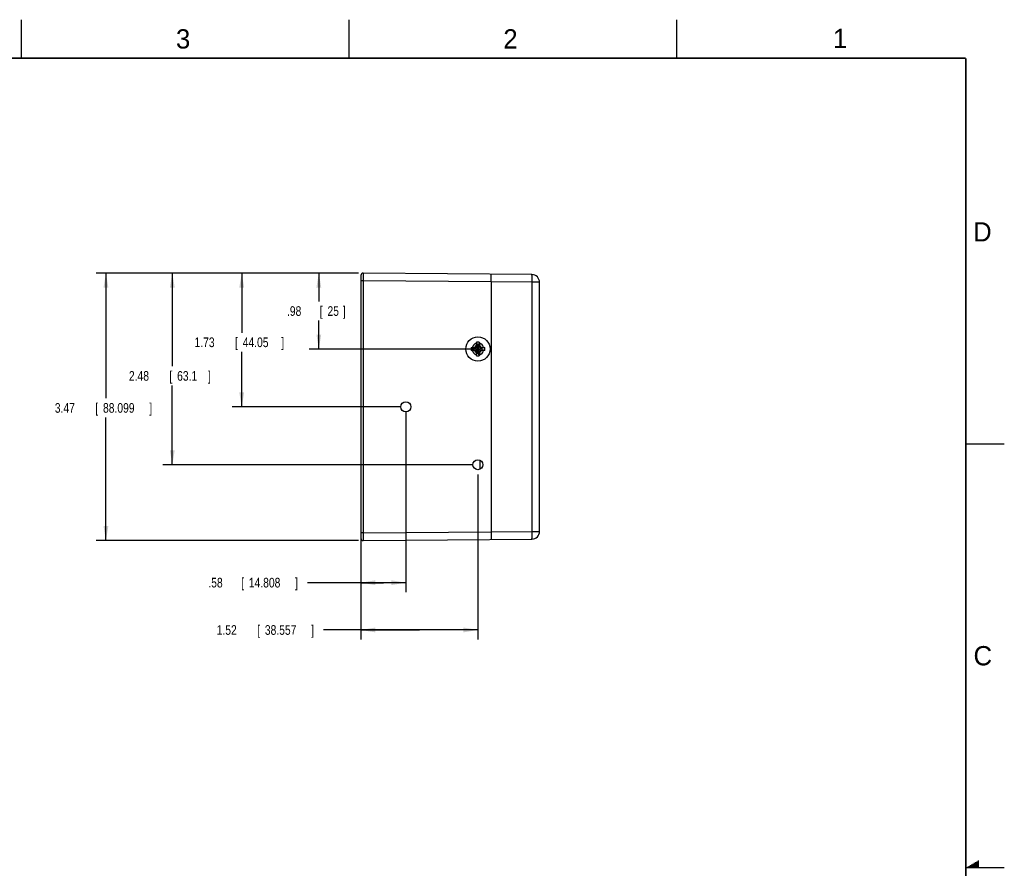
# Model space of a CAD drawing. Header units: inches. Extents: x 0 to 34, y 0 to 22.
# Tile 41 of 41: x 21.2 to 34, y 11 to 22. Entities that reach past the tile are written whole.
import ezdxf

# ---------------------------------------------------------------- set-up
doc = ezdxf.new("R2010")
doc.units = ezdxf.units.IN
doc.header["$LTSCALE"] = 1.87
doc.header["$MEASUREMENT"] = 0
doc.layers.get('0').update_dxf_attribs({"linetype": 'CONTINUOUS'})
doc.layers.add('DIMENSIONS', color=7, linetype='CONTINUOUS')
doc.styles.get("Standard").update_dxf_attribs({"font": 'txt', "width": 0.8})
doc.dimstyles.new('DIMSTYLE_1', dxfattribs={"dimtxt": 0.125, "dimasz": 0.1875, "dimexe": 0.18, "dimexo": 0.0625, "dimgap": 0.09, "dimtad": 0, "dimtih": 1, "dimtoh": 1, "dimdec": 3, "dimzin": 4, "dimdsep": 46, "dimtxsty": 'STANDARD', "dimblk": '_FILLED', "dimblk1": '_FILLED', "dimblk2": '_FILLED', "dimcen": 0.09, "dimadec": 0, "dimazin": 0, "dimtp": 0.01, "dimtm": 0.01, "dimtfac": 1, "dimtdec": 3, "dimtofl": 0, "dimtmove": 0, "dimatfit": 3, "dimldrblk": '_FILLED', "dimfxl": 1, "dimtolj": 1, "dimtzin": 4, "dimarcsym": 0})

# ---------------------------------------------------------------- blocks, each defined once
blk = doc.blocks.new('_FILLED')
at = {"color": 0, "linetype": 'BYBLOCK'}
blk.add_solid([(0, 0), (-1, 0.167), (-1, -0.167)], dxfattribs=at)
blk = doc.blocks.new('*D16')
at = {"layer": 'DIMENSIONS', "color": 2, "linetype": 'CONTINUOUS'}
for p, q in [((25.623, 18.713), (24.985, 18.713)), ((25.11, 18.713), (25.11, 18.347)), ((25.11, 17.729), (25.11, 18.097)), ((27.111, 17.729), (24.985, 17.729))]:
    blk.add_line(p, q, dxfattribs=at)
at = {"layer": 'DIMENSIONS', "color": 2, "linetype": 'CONTINUOUS', "xscale": 0.1875, "yscale": 0.1875, "zscale": 0.1875}
for p, rotation in [((25.11, 18.713), 90), ((25.11, 17.729), 270)]:
    blk.add_blockref('_FILLED', p, dxfattribs=dict(at, rotation=rotation))
at = {"layer": 'DIMENSIONS', "color": 2, "linetype": 'CONTINUOUS', "width": 0.8}
for s, p in [('.98', (24.697, 18.159)), ('[', (25.122, 18.159)), ('25', (25.222, 18.159)), (']', (25.422, 18.159))]:
    blk.add_text(s, height=0.125, dxfattribs=at).set_placement(p)
blk = doc.blocks.new('*D17')
at = {"layer": 'DIMENSIONS', "color": 2, "linetype": 'CONTINUOUS'}
for p, q in [((25.623, 18.713), (23.985, 18.713)), ((24.11, 18.713), (24.11, 17.941)), ((24.11, 16.979), (24.11, 17.691)), ((26.176, 16.979), (23.985, 16.979))]:
    blk.add_line(p, q, dxfattribs=at)
at = {"layer": 'DIMENSIONS', "color": 2, "linetype": 'CONTINUOUS', "xscale": 0.1875, "yscale": 0.1875, "zscale": 0.1875}
for p, rotation in [((24.11, 18.713), 90), ((24.11, 16.979), 270)]:
    blk.add_blockref('_FILLED', p, dxfattribs=dict(at, rotation=rotation))
at = {"layer": 'DIMENSIONS', "color": 2, "linetype": 'CONTINUOUS', "width": 0.8}
for s, p in [('1.73', (23.498, 17.754)), ('[', (24.023, 17.754)), ('44.05', (24.123, 17.754)), (']', (24.623, 17.754))]:
    blk.add_text(s, height=0.125, dxfattribs=at).set_placement(p)
blk = doc.blocks.new('*D18')
at = {"layer": 'DIMENSIONS', "color": 2, "linetype": 'CONTINUOUS'}
for p, q in [((25.623, 18.713), (23.085, 18.713)), ((23.21, 18.713), (23.21, 17.506)), ((23.21, 16.229), (23.21, 17.256)), ((27.111, 16.229), (23.085, 16.229))]:
    blk.add_line(p, q, dxfattribs=at)
at = {"layer": 'DIMENSIONS', "color": 2, "linetype": 'CONTINUOUS', "xscale": 0.1875, "yscale": 0.1875, "zscale": 0.1875}
for p, rotation in [((23.21, 18.713), 90), ((23.21, 16.229), 270)]:
    blk.add_blockref('_FILLED', p, dxfattribs=dict(at, rotation=rotation))
at = {"layer": 'DIMENSIONS', "color": 2, "linetype": 'CONTINUOUS', "width": 0.8}
for s, p in [('2.48', (22.647, 17.318)), ('[', (23.172, 17.318)), ('63.1', (23.272, 17.318)), (']', (23.672, 17.318))]:
    blk.add_text(s, height=0.125, dxfattribs=at).set_placement(p)
blk = doc.blocks.new('*D19')
at = {"layer": 'DIMENSIONS', "color": 2, "linetype": 'CONTINUOUS'}
for p, q in [((25.623, 18.713), (22.224, 18.713)), ((22.349, 18.713), (22.349, 17.09)), ((22.349, 15.245), (22.349, 16.84)), ((25.623, 15.245), (22.224, 15.245))]:
    blk.add_line(p, q, dxfattribs=at)
at = {"layer": 'DIMENSIONS', "color": 2, "linetype": 'CONTINUOUS', "xscale": 0.1875, "yscale": 0.1875, "zscale": 0.1875}
for p, rotation in [((22.349, 18.713), 90), ((22.349, 15.245), 270)]:
    blk.add_blockref('_FILLED', p, dxfattribs=dict(at, rotation=rotation))
at = {"layer": 'DIMENSIONS', "color": 2, "linetype": 'CONTINUOUS', "width": 0.8}
for s, p in [('3.47', (21.686, 16.903)), ('[', (22.211, 16.903)), ('88.099', (22.311, 16.903)), (']', (22.911, 16.903))]:
    blk.add_text(s, height=0.125, dxfattribs=at).set_placement(p)
blk = doc.blocks.new('*D20')
at = {"layer": 'DIMENSIONS', "color": 2, "linetype": 'CONTINUOUS'}
for p, q in [((26.238, 16.917), (26.238, 14.574)), ((25.655, 15.282), (25.655, 14.574)), ((25.947, 14.699), (24.964, 14.699)), ((25.655, 14.699), (25.947, 14.699)), ((26.238, 14.699), (25.947, 14.699))]:
    blk.add_line(p, q, dxfattribs=at)
at = {"layer": 'DIMENSIONS', "color": 2, "linetype": 'CONTINUOUS', "xscale": 0.1875, "yscale": 0.1875, "zscale": 0.1875, "rotation": 180}
blk.add_blockref('_FILLED', (25.655, 14.699), dxfattribs=at)
at = {"layer": 'DIMENSIONS', "color": 2, "linetype": 'CONTINUOUS', "xscale": 0.1875, "yscale": 0.1875, "zscale": 0.1875}
blk.add_blockref('_FILLED', (26.238, 14.699), dxfattribs=at)
at = {"layer": 'DIMENSIONS', "color": 2, "linetype": 'CONTINUOUS', "width": 0.8}
for s, p in [('.58', (23.677, 14.637)), ('[', (24.102, 14.637)), ('14.808', (24.202, 14.637)), (']', (24.802, 14.637))]:
    blk.add_text(s, height=0.125, dxfattribs=at).set_placement(p)
blk = doc.blocks.new('*D21')
at = {"layer": 'DIMENSIONS', "color": 2, "linetype": 'CONTINUOUS'}
for p, q in [((27.173, 16.102), (27.173, 13.961)), ((25.655, 15.282), (25.655, 13.961)), ((26.414, 14.086), (25.172, 14.086)), ((25.655, 14.086), (26.414, 14.086)), ((27.173, 14.086), (26.414, 14.086))]:
    blk.add_line(p, q, dxfattribs=at)
at = {"layer": 'DIMENSIONS', "color": 2, "linetype": 'CONTINUOUS', "xscale": 0.1875, "yscale": 0.1875, "zscale": 0.1875, "rotation": 180}
blk.add_blockref('_FILLED', (25.655, 14.086), dxfattribs=at)
at = {"layer": 'DIMENSIONS', "color": 2, "linetype": 'CONTINUOUS', "xscale": 0.1875, "yscale": 0.1875, "zscale": 0.1875}
blk.add_blockref('_FILLED', (27.173, 14.086), dxfattribs=at)
at = {"layer": 'DIMENSIONS', "color": 2, "linetype": 'CONTINUOUS', "width": 0.8}
for s, p in [('1.52', (23.785, 14.023)), ('[', (24.31, 14.023)), ('38.557', (24.41, 14.023)), (']', (25.01, 14.023))]:
    blk.add_text(s, height=0.125, dxfattribs=at).set_placement(p)

msp = doc.modelspace()

# ---------------------------------------------------------------- linework, layer by layer
at = {"color": 2, "linetype": 'CONTINUOUS'}
for p, q in [((21.25, 22), (21.25, 21.5)), ((25.5, 22), (25.5, 21.5)), ((29.75, 22), (29.75, 21.5)), ((33.5, 16.5), (34, 16.5)), ((34, 11), (33.5, 11)), ((33.5173, 11.01), (33.6697, 11.01)), ((33.5347, 11.02), (33.6697, 11.02)), ((33.552, 11.03), (33.6697, 11.03)), ((33.5693, 11.04), (33.6697, 11.04)), ((33.5866, 11.05), (33.6697, 11.05)), ((33.6039, 11.06), (33.6697, 11.06)), ((33.6213, 11.07), (33.6697, 11.07)), ((33.6386, 11.08), (33.6697, 11.08)), ((33.6559, 11.09), (33.6697, 11.09))]:
    msp.add_line(p, q, dxfattribs=at)
at = {"color": 7, "linetype": 'CONTINUOUS'}
for p, q in [((25.6551, 18.6833), (25.6551, 15.2748)), ((27.874, 18.6942), (25.6854, 18.7133)), ((25.6846, 18.6133), (25.6551, 18.6133)), ((25.6846, 18.6133), (25.6846, 15.3449)), ((27.3441, 18.5988), (25.6846, 18.6133)), ((27.3441, 18.5989), (27.3441, 15.3593)), ((27.8749, 18.5942), (27.3441, 18.5989)), ((27.8749, 15.3639), (27.8749, 18.5942)), ((27.9731, 18.5942), (27.8749, 18.5942)), ((27.9731, 15.3639), (27.9731, 18.5942)), ((27.1492, 17.753), (27.1236, 17.7382)), ((27.1417, 17.6977), (27.2045, 17.7605)), ((27.2045, 17.6977), (27.1417, 17.7605)), ((27.164, 17.7786), (27.1492, 17.753)), ((27.1537, 17.7808), (27.164, 17.7786)), ((27.1549, 17.817), (27.164, 17.7823)), ((27.164, 17.6759), (27.1823, 17.7823)), ((27.164, 17.7823), (27.164, 17.7786)), ((27.1823, 17.6759), (27.164, 17.7823)), ((27.1823, 17.7786), (27.164, 17.6795)), ((27.1823, 17.6795), (27.164, 17.7786)), ((27.1914, 17.817), (27.1823, 17.7823)), ((27.1823, 17.7786), (27.1823, 17.7823)), ((27.1823, 17.7786), (27.1926, 17.7808)), ((27.1971, 17.753), (27.1823, 17.7786)), ((27.2227, 17.7382), (27.1971, 17.753)), ((27.0852, 17.7473), (27.1199, 17.7382)), ((27.0852, 17.7108), (27.1199, 17.7199)), ((27.1199, 17.7199), (27.2263, 17.7382)), ((27.1236, 17.7382), (27.1199, 17.7382)), ((27.1199, 17.7382), (27.2263, 17.7199)), ((27.1199, 17.7199), (27.1236, 17.7199)), ((27.1236, 17.7382), (27.1214, 17.7485)), ((27.1214, 17.7097), (27.1236, 17.7199)), ((27.1236, 17.7199), (27.2227, 17.7382)), ((27.1236, 17.7382), (27.2227, 17.7199)), ((27.1236, 17.7199), (27.1492, 17.7051)), ((27.1492, 17.7051), (27.164, 17.6795)), ((27.1537, 17.6774), (27.164, 17.6795)), ((27.1549, 17.6412), (27.164, 17.6759)), ((27.164, 17.6795), (27.164, 17.6759)), ((27.1823, 17.6795), (27.1971, 17.7051)), ((27.1823, 17.6759), (27.1823, 17.6795)), ((27.1926, 17.6774), (27.1823, 17.6795)), ((27.1914, 17.6412), (27.1823, 17.6759)), ((27.1971, 17.7051), (27.2227, 17.7199)), ((27.2248, 17.7485), (27.2227, 17.7382)), ((27.2263, 17.7382), (27.2227, 17.7382)), ((27.2227, 17.7199), (27.2248, 17.7097)), ((27.2227, 17.7199), (27.2263, 17.7199)), ((27.261, 17.7473), (27.2263, 17.7382)), ((27.261, 17.7108), (27.2263, 17.7199)), ((27.2021, 16.1711), (27.2021, 16.2871)), ((25.6846, 15.3449), (25.6551, 15.3449)), ((25.6846, 15.3449), (27.3441, 15.3593)), ((27.3441, 15.3593), (27.8749, 15.3639)), ((27.8749, 15.3639), (27.9731, 15.3639)), ((25.6854, 15.2448), (27.874, 15.2639))]:
    msp.add_line(p, q, dxfattribs=at)
at = {"color": 7, "linetype": 'CONTINUOUS', "const_width": 0.02}
for points in [[(33.5, 21.5), (0.5, 21.5)], [(33.5, 0.5), (33.5, 21.5)]]:
    msp.add_lwpolyline(points, dxfattribs=at)
at = {"color": 7, "linetype": 'CONTINUOUS'}
for centre, radius in [((27.1731, 17.7291), 0.1575), ((26.2381, 16.9791), 0.065), ((27.1731, 16.2291), 0.065)]:
    msp.add_circle(centre, radius, dxfattribs=at)
for centre, radius, start, end in [((25.6851, 18.6833), 0.03, 89.50001, 179.99924), ((27.8731, 18.5942), 0.1, 0, 89.5), ((27.1731, 17.7291), 0.0763, 104.27446, 165.72554), ((27.1731, 17.7291), 0.0898, 78.26459, 101.73541), ((27.1731, 17.7291), 0.054, 80.23635, 99.76365), ((27.1731, 17.7291), 0.0763, 14.27446, 75.72554), ((27.1731, 17.7291), 0.0898, 168.26459, 191.73541), ((27.1731, 17.7291), 0.0763, 194.27446, 255.72554), ((27.1731, 17.7291), 0.054, 170.23635, 189.76365), ((27.1731, 17.7291), 0.0898, 258.26459, 281.73541), ((27.1731, 17.7291), 0.054, 260.23635, 279.76365), ((27.1731, 17.7291), 0.0763, 284.27446, 345.72554), ((27.1731, 17.7291), 0.054, 350.23635, 9.76365), ((27.1731, 17.7291), 0.0898, 348.26459, 11.73541), ((27.8731, 15.3639), 0.1, 270.5, 360), ((25.6851, 15.2748), 0.03, 180, 270.49995)]:
    msp.add_arc(centre, radius, start, end, dxfattribs=at)
for points, knots in [([(25.6854, 18.7133), (25.6849, 18.7133), (25.6859, 18.7101), (25.6848, 18.7068), (25.6853, 18.6988), (25.6849, 18.6892), (25.6849, 18.6769), (25.6848, 18.6628), (25.6847, 18.6472), (25.6847, 18.6305), (25.6846, 18.6191), (25.6846, 18.6133)], [0, 0, 0, 0, 0.0152045, 0.0603141, 0.1339912, 0.2339803, 0.3572596, 0.5000596, 0.6580645, 0.8264224, 1, 1, 1, 1]), ([(27.3441, 18.5989), (27.3441, 18.6054), (27.3443, 18.6181), (27.3445, 18.6366), (27.3446, 18.6537), (27.3447, 18.6686), (27.3449, 18.6809), (27.3449, 18.69), (27.345, 18.6957), (27.345, 18.6982), (27.345, 18.6988)], [0, 0, 0, 0, 0.1950123, 0.3826471, 0.5555514, 0.7070919, 0.831455, 0.9238679, 0.9807805, 1, 1, 1, 1]), ([(27.8749, 18.5942), (27.8749, 18.6007), (27.875, 18.6135), (27.8751, 18.632), (27.8751, 18.649), (27.8751, 18.6641), (27.8747, 18.6761), (27.875, 18.686), (27.8738, 18.6902), (27.8747, 18.6942), (27.874, 18.6942)], [0, 0, 0, 0, 0.1950018, 0.3825078, 0.5553162, 0.7067909, 0.8311169, 0.923527, 0.9804964, 1, 1, 1, 1]), ([(27.1214, 17.7485), (27.1226, 17.7492), (27.1249, 17.7506), (27.1284, 17.7526), (27.1318, 17.7546), (27.1351, 17.7566), (27.1384, 17.7586), (27.1406, 17.7598), (27.1417, 17.7605)], [0, 0, 0, 0, 0.1727013, 0.3429584, 0.5106344, 0.6758021, 0.8387525, 1, 1, 1, 1]), ([(27.1417, 17.7605), (27.1424, 17.7616), (27.1437, 17.7638), (27.1457, 17.7672), (27.1476, 17.7705), (27.1496, 17.7739), (27.1517, 17.7773), (27.153, 17.7796), (27.1537, 17.7808)], [0, 0, 0, 0, 0.1636665, 0.3281877, 0.493992, 0.6612746, 0.830015, 1, 1, 1, 1]), ([(27.1537, 17.7808), (27.1538, 17.783), (27.1539, 17.7876), (27.1541, 17.795), (27.1542, 17.8003), (27.1543, 17.803)], [0, 0, 0, 0, 0.2936622, 0.6265582, 1, 1, 1, 1]), ([(27.1543, 17.803), (27.1544, 17.8046), (27.1545, 17.8077), (27.1547, 17.8124), (27.1548, 17.8155), (27.1549, 17.817)], [0, 0, 0, 0, 0.339487, 0.6729643, 1, 1, 1, 1]), ([(27.1914, 17.817), (27.1915, 17.8155), (27.1916, 17.8124), (27.1918, 17.8077), (27.1919, 17.8046), (27.192, 17.803)], [0, 0, 0, 0, 0.3270357, 0.660513, 1, 1, 1, 1]), ([(27.192, 17.803), (27.192, 17.8003), (27.1922, 17.795), (27.1924, 17.7876), (27.1925, 17.783), (27.1926, 17.7808)], [0, 0, 0, 0, 0.3711374, 0.7042656, 1, 1, 1, 1]), ([(27.1926, 17.7808), (27.1933, 17.7796), (27.1946, 17.7773), (27.1967, 17.7738), (27.1987, 17.7704), (27.2007, 17.7671), (27.2026, 17.7638), (27.2039, 17.7616), (27.2045, 17.7605)], [0, 0, 0, 0, 0.1727013, 0.3429585, 0.5106344, 0.6758021, 0.8387525, 1, 1, 1, 1]), ([(27.2045, 17.7605), (27.2056, 17.7598), (27.2079, 17.7585), (27.2112, 17.7566), (27.2146, 17.7546), (27.218, 17.7526), (27.2214, 17.7505), (27.2237, 17.7492), (27.2248, 17.7485)], [0, 0, 0, 0, 0.1636665, 0.3281877, 0.493992, 0.6612746, 0.830015, 1, 1, 1, 1]), ([(27.0852, 17.7473), (27.0868, 17.7474), (27.0898, 17.7475), (27.0945, 17.7477), (27.0976, 17.7478), (27.0992, 17.7479)], [0, 0, 0, 0, 0.3270358, 0.660513, 1, 1, 1, 1]), ([(27.0992, 17.7103), (27.0976, 17.7103), (27.0945, 17.7104), (27.0898, 17.7106), (27.0868, 17.7107), (27.0852, 17.7108)], [0, 0, 0, 0, 0.339487, 0.6729642, 1, 1, 1, 1]), ([(27.0992, 17.7479), (27.1019, 17.748), (27.1072, 17.7481), (27.1146, 17.7483), (27.1192, 17.7484), (27.1214, 17.7485)], [0, 0, 0, 0, 0.3711373, 0.7042655, 1, 1, 1, 1]), ([(27.1214, 17.7097), (27.1193, 17.7097), (27.1146, 17.7098), (27.1072, 17.71), (27.102, 17.7102), (27.0992, 17.7103)], [0, 0, 0, 0, 0.2936626, 0.6265588, 1, 1, 1, 1]), ([(27.1417, 17.6977), (27.1406, 17.6983), (27.1384, 17.6996), (27.1351, 17.7016), (27.1317, 17.7036), (27.1283, 17.7056), (27.1249, 17.7076), (27.1226, 17.709), (27.1214, 17.7097)], [0, 0, 0, 0, 0.1636611, 0.3282585, 0.4941616, 0.6615056, 0.8302095, 1, 1, 1, 1]), ([(27.1537, 17.6774), (27.1531, 17.6784), (27.1519, 17.6805), (27.1499, 17.6837), (27.148, 17.687), (27.146, 17.6905), (27.1439, 17.694), (27.1425, 17.6965), (27.1417, 17.6977)], [0, 0, 0, 0, 0.1532264, 0.311448, 0.4748632, 0.643772, 0.8186123, 1, 1, 1, 1]), ([(27.1543, 17.6551), (27.1542, 17.6579), (27.1541, 17.6631), (27.1539, 17.6705), (27.1538, 17.6752), (27.1537, 17.6774)], [0, 0, 0, 0, 0.371326, 0.7044036, 1, 1, 1, 1]), ([(27.1549, 17.6412), (27.1548, 17.6427), (27.1547, 17.6458), (27.1545, 17.6504), (27.1544, 17.6536), (27.1543, 17.6551)], [0, 0, 0, 0, 0.3270358, 0.660513, 1, 1, 1, 1]), ([(27.192, 17.6551), (27.1919, 17.6536), (27.1918, 17.6504), (27.1916, 17.6458), (27.1915, 17.6427), (27.1914, 17.6412)], [0, 0, 0, 0, 0.339487, 0.6729642, 1, 1, 1, 1]), ([(27.1926, 17.6774), (27.1925, 17.6752), (27.1924, 17.6706), (27.1922, 17.6631), (27.192, 17.6579), (27.192, 17.6551)], [0, 0, 0, 0, 0.2936628, 0.6265589, 1, 1, 1, 1]), ([(27.2045, 17.6977), (27.2039, 17.6966), (27.2026, 17.6943), (27.2006, 17.691), (27.1986, 17.6876), (27.1966, 17.6842), (27.1946, 17.6808), (27.1932, 17.6785), (27.1926, 17.6774)], [0, 0, 0, 0, 0.1636611, 0.3282585, 0.4941616, 0.6615056, 0.8302095, 1, 1, 1, 1]), ([(27.2248, 17.7097), (27.2237, 17.709), (27.2214, 17.7076), (27.2179, 17.7055), (27.2145, 17.7035), (27.2111, 17.7016), (27.2078, 17.6996), (27.2056, 17.6983), (27.2045, 17.6977)], [0, 0, 0, 0, 0.1729633, 0.3432714, 0.5108673, 0.675904, 0.8387511, 1, 1, 1, 1]), ([(27.2248, 17.7485), (27.227, 17.7484), (27.2317, 17.7483), (27.2391, 17.7481), (27.2443, 17.748), (27.2471, 17.7479)], [0, 0, 0, 0, 0.2936626, 0.6265588, 1, 1, 1, 1]), ([(27.2471, 17.7103), (27.2443, 17.7102), (27.2391, 17.71), (27.2317, 17.7098), (27.227, 17.7097), (27.2248, 17.7097)], [0, 0, 0, 0, 0.3711381, 0.7042663, 1, 1, 1, 1]), ([(27.2471, 17.7479), (27.2487, 17.7478), (27.2518, 17.7477), (27.2564, 17.7475), (27.2595, 17.7474), (27.261, 17.7473)], [0, 0, 0, 0, 0.339487, 0.6729642, 1, 1, 1, 1]), ([(27.261, 17.7108), (27.2595, 17.7107), (27.2564, 17.7106), (27.2518, 17.7104), (27.2487, 17.7103), (27.2471, 17.7103)], [0, 0, 0, 0, 0.3270358, 0.660513, 1, 1, 1, 1]), ([(25.6846, 15.3449), (25.6846, 15.3391), (25.6847, 15.3277), (25.6847, 15.311), (25.6848, 15.2954), (25.6849, 15.2812), (25.6849, 15.2689), (25.6853, 15.2593), (25.6848, 15.2514), (25.6859, 15.2481), (25.6849, 15.2448), (25.6854, 15.2448)], [0, 0, 0, 0, 0.1735776, 0.3419355, 0.4999404, 0.6427404, 0.7660197, 0.8660088, 0.9396859, 0.9847955, 1, 1, 1, 1]), ([(27.3441, 15.3593), (27.3441, 15.3528), (27.3443, 15.3401), (27.3445, 15.3215), (27.3446, 15.3045), (27.3447, 15.2895), (27.3449, 15.2772), (27.3449, 15.2681), (27.345, 15.2625), (27.345, 15.26), (27.345, 15.2593)], [0, 0, 0, 0, 0.1952036, 0.3827771, 0.5556542, 0.7071811, 0.8315281, 0.9239151, 0.9807971, 1, 1, 1, 1]), ([(27.874, 15.2639), (27.8747, 15.2639), (27.8738, 15.268), (27.875, 15.2722), (27.8747, 15.2821), (27.8751, 15.2941), (27.8751, 15.3091), (27.8751, 15.3262), (27.875, 15.3447), (27.8749, 15.3574), (27.8749, 15.3639)], [0, 0, 0, 0, 0.0195036, 0.076473, 0.1688831, 0.2932091, 0.4446838, 0.6174922, 0.8049982, 1, 1, 1, 1])]:
    msp.add_open_spline(points, degree=3, knots=knots, dxfattribs=at)

# ---------------------------------------------------------------- texts
at = {"color": 2, "linetype": 'CONTINUOUS'}
for s, p in [('3', (23.257, 21.6259)), ('2', (27.5025, 21.6262)), ('1', (31.7781, 21.6326)), ('D', (33.5947, 19.1236)), ('C', (33.6004, 13.6267))]:
    msp.add_text(s, height=0.25, dxfattribs=at).set_placement(p)

# ---------------------------------------------------------------- dimensions: what is measured, and where the dimension line sits
at = {"layer": 'DIMENSIONS', "color": 2, "linetype": 'CONTINUOUS'}
for base, p1, p2, angle, picture, middle in [((22.34878, 18.71331), (25.6229, 15.24484), (25.6229, 18.71331), 90, '*D19', (22.34878, 16.96508)), ((23.2097, 16.2291), (25.6229, 18.7133), (27.1106, 16.2291), 270, '*D18', (23.2097, 17.3807)), ((24.1101, 16.9791), (25.6229, 18.7133), (26.1756, 16.9791), 270, '*D17', (24.1101, 17.8161)), ((25.1095, 18.7133), (27.1106, 17.7291), (25.6229, 18.7133), 90, '*D16', (25.1095, 18.2218))]:
    dim = msp.add_linear_dim(base=base, p1=p1, p2=p2, angle=angle, dimstyle='DIMSTYLE_1', dxfattribs=at)
    dim.commit()
    dim.dimension.update_dxf_attribs({"geometry": picture, "text_midpoint": middle, "dimtype": 160})
for base, p2, picture, middle in [((26.2381, 14.6991), (26.2381, 16.9166), '*D20', (24.2892, 14.6991)), ((27.1731, 14.0856), (27.1731, 16.1016), '*D21', (24.447, 14.0856))]:
    dim = msp.add_linear_dim(base=base, p1=(25.6551, 15.2824), p2=p2, dimstyle='DIMSTYLE_1', dxfattribs=at)
    dim.commit()
    dim.dimension.update_dxf_attribs({"geometry": picture, "text_midpoint": middle, "dimtype": 160})

doc.saveas('drawing.dxf')
